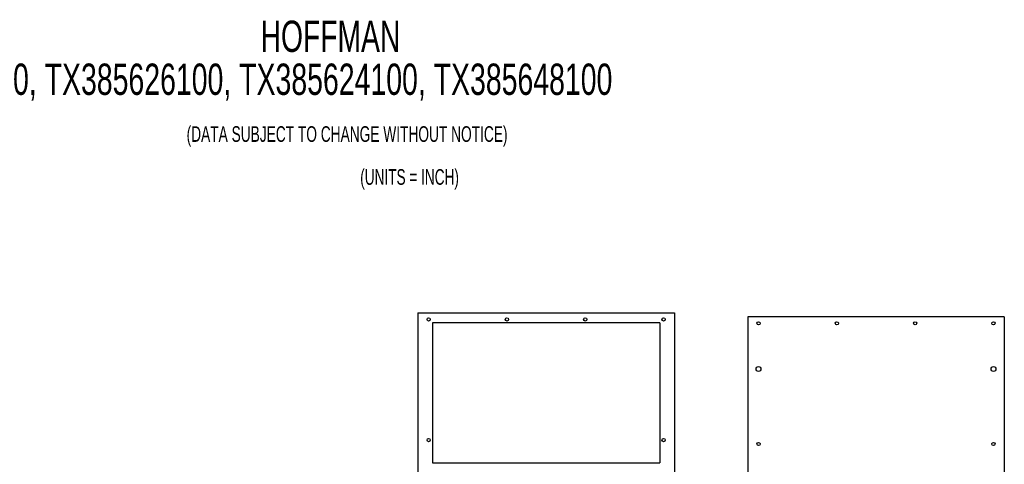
# Model space of a CAD drawing. Extents: x 10 to 130, y 5 to 85.
# Tile 51 of 51: x 54 to 130, y 51 to 85. Entities that reach past the tile are written whole.
import ezdxf
from ezdxf.enums import TextEntityAlignment as Align

# ---------------------------------------------------------------- set-up
doc = ezdxf.new("R2010")
doc.units = 0
doc.layers.add('ACCESSORIES', color=11, linetype='CONTINUOUS')
doc.layers.add('TEXT', color=7, linetype='CONTINUOUS')

# ---------------------------------------------------------------- blocks, each defined once
blk = doc.blocks.new('SW_NOTE_1')
at = {"layer": 'TEXT', "color": 0}
for s, width, p in [('(DATA SUBJECT TO CHANGE WITHOUT NOTICE)', 0.655128, (0, 0)), ('(UNITS = INCH)', 0.65, (13.301, -3.293))]:
    blk.add_text(s, height=1.2, dxfattribs=dict(at, width=width)).set_placement(p, align=Align.BOTTOM_LEFT)

msp = doc.modelspace()

# ---------------------------------------------------------------- linework, layer by layer
at = {"layer": 'ACCESSORIES', "linetype": 'CONTINUOUS'}
for p, q in [((84.839, 62.403), (84.839, 24.403)), ((84.839, 62.403), (104.499, 62.403)), ((104.499, 62.403), (104.499, 24.403)), ((110.115, 62.104), (110.115, 24.104)), ((129.775, 62.104), (110.115, 62.104)), ((129.775, 62.104), (129.775, 24.104)), ((85.959, 61.653), (85.959, 50.903)), ((103.379, 61.653), (85.959, 61.653)), ((103.379, 61.653), (103.379, 50.903)), ((85.959, 50.903), (103.379, 50.903))]:
    msp.add_line(p, q, dxfattribs=at)
for centre, radius in [((85.669, 61.903), 0.125), ((91.669, 61.903), 0.125), ((97.669, 61.903), 0.125), ((103.669, 61.903), 0.125), ((110.945, 61.604), 0.125), ((116.945, 61.604), 0.125), ((122.945, 61.604), 0.125), ((128.945, 61.604), 0.125), ((110.945, 58.104), 0.188), ((128.945, 58.104), 0.188), ((85.669, 52.653), 0.125), ((103.669, 52.653), 0.125), ((110.945, 52.354), 0.125), ((128.945, 52.354), 0.125)]:
    msp.add_circle(centre, radius, dxfattribs=at)

# ---------------------------------------------------------------- block references
at = {"layer": 'TEXT'}
msp.add_blockref('SW_NOTE_1', (67.126, 75.155), dxfattribs=at)

# ---------------------------------------------------------------- texts
at = {"layer": 'TEXT', "color": 0}
for s, width, p in [('HOFFMAN', 0.675, (72.79, 81.69)), ('TX385616100, TX385626100, TX385624100, TX385648100', 0.679, (41.346, 78.396))]:
    msp.add_text(s, height=2.4, dxfattribs=dict(at, width=width)).set_placement(p, align=Align.BOTTOM_LEFT)

doc.saveas('drawing.dxf')
